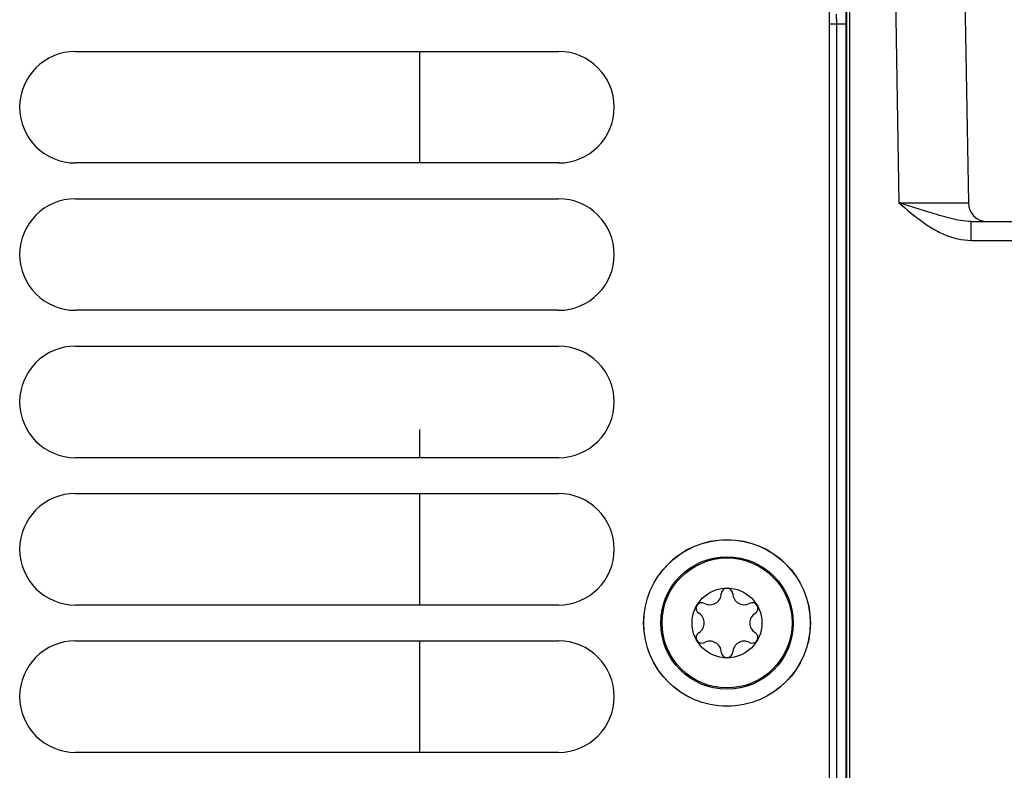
# Model space of a CAD drawing. Header units: inches. Extents: x 0 to 34, y 0 to 22.
# Tile 101 of 168: x 14.1 to 15.7, y 10.3 to 11.5. Entities that reach past the tile are written whole.
import ezdxf

# ---------------------------------------------------------------- set-up
doc = ezdxf.new("R2010")
doc.units = ezdxf.units.IN
doc.header["$LTSCALE"] = 1.87
doc.header["$MEASUREMENT"] = 0
doc.layers.get('0').update_dxf_attribs({"linetype": 'CONTINUOUS'})
for name, color, linetype in [('02___PRT_ALL_AXES', 7, 'CONTINUOUS'), ('BLUE_GOO', 7, 'CONTINUOUS'), ('COSMETIC', 7, 'CONTINUOUS'), ('DIMENSIONS', 7, 'CONTINUOUS')]:
    doc.layers.add(name, color=color, linetype=linetype)
doc.styles.get("Standard").update_dxf_attribs({"font": 'txt', "width": 0.8})
doc.dimstyles.new('DIMSTYLE_2', dxfattribs={"dimtxt": 0.125, "dimasz": 0.18, "dimexe": 0.125, "dimexo": 0.0625, "dimgap": 0.0625, "dimtad": 0, "dimtih": 1, "dimtoh": 1, "dimzin": 4, "dimdsep": 46, "dimtxsty": 'STANDARD', "dimblk": '_FILLED', "dimblk1": '_FILLED', "dimblk2": '_FILLED', "dimcen": 0.09, "dimadec": 0, "dimazin": 0, "dimtp": 0.01, "dimtm": 0.01, "dimtfac": 1, "dimtofl": 0, "dimtmove": 0, "dimatfit": 3, "dimldrblk": '_FILLED', "dimfxl": 1, "dimtolj": 1, "dimtzin": 4, "dimarcsym": 0})

# ---------------------------------------------------------------- blocks, each defined once
blk = doc.blocks.new('_FILLED')
at = {"color": 0, "linetype": 'BYBLOCK'}
blk.add_solid([(0, 0), (-1, 0.1736), (-1, -0.1736)], dxfattribs=at)
blk = doc.blocks.new('*D11')
at = {"layer": 'DIMENSIONS', "color": 2, "linetype": 'CONTINUOUS'}
for p, q in [((14.9411, 12.7904), (26.0099, 12.7904)), ((25.8849, 12.7904), (25.8849, 10.6747)), ((25.8849, 8.1214), (25.8849, 10.4247)), ((24.3155, 8.1214), (26.0099, 8.1214))]:
    blk.add_line(p, q, dxfattribs=at)
at = {"layer": 'DIMENSIONS', "color": 2, "linetype": 'CONTINUOUS', "xscale": 0.18, "yscale": 0.18, "zscale": 0.18}
for p, rotation in [((25.8849, 12.7904), 90), ((25.8849, 8.1214), 270)]:
    blk.add_blockref('_FILLED', p, dxfattribs=dict(at, rotation=rotation))
at = {"layer": 'DIMENSIONS', "color": 2, "linetype": 'CONTINUOUS', "insert": (25.8849, 10.6122), "char_height": 0.125, "width": 1.225, "attachment_point": 2, "line_spacing_factor": 0.9}
blk.add_mtext('4.67{\\Ftxt.shx;\\W1.000000;\\H0.125000; }[118.6]', dxfattribs=at)

msp = doc.modelspace()

# ---------------------------------------------------------------- linework, layer by layer
at = {"color": 7, "linetype": 'CONTINUOUS'}
for p, q in [((15.6307, 12.4109), (15.6516, 11.2129)), ((15.4311, 8.875), (15.4311, 12.328)), ((15.4578, 12.2487), (15.458, 9.4944)), ((15.4628, 12.2487), (15.463, 9.4944)), ((15.5233, 12.2487), (15.5413, 11.2133)), ((15.4311, 11.4977), (15.4569, 11.4977)), ((15.4419, 11.4977), (15.4419, 8.9734)), ((15.4569, 11.4977), (15.4569, 8.9434)), ((15.5413, 11.2133), (15.6516, 11.2129)), ((15.5888, 11.1983), (15.5413, 11.2133)), ((15.6562, 11.1535), (15.6562, 11.1834)), ((15.6562, 11.1834), (15.8967, 11.1834)), ((15.6562, 11.1535), (15.9066, 11.1535))]:
    msp.add_line(p, q, dxfattribs=at)
for radius in [0.1325, 0.1053, 0.1033, 0.0555]:
    msp.add_circle((15.2681, 10.5455), radius, dxfattribs=at)
for centre, radius, start, end in [((15.6816, 11.2134), 0.03, 181, 270.0002), ((15.2681, 10.5918), 0.00906, 1.6303, 178.3697), ((15.228, 10.5687), 0.00906, 61.6303, 238.3697), ((15.2409, 10.5926), 0.0181, 241.6303, 358.3697), ((15.2953, 10.5926), 0.0181, 181.6303, 298.3697), ((15.3082, 10.5687), 0.00906, 301.6303, 118.3697), ((15.2138, 10.5455), 0.0181, 301.6303, 58.3697), ((15.3224, 10.5455), 0.0181, 121.6303, 238.3697), ((15.228, 10.5224), 0.00906, 121.6303, 298.3697), ((15.2409, 10.4985), 0.0181, 1.6303, 118.3697), ((15.2953, 10.4985), 0.0181, 61.6303, 178.3697), ((15.3082, 10.5224), 0.00906, 241.6303, 58.3697), ((15.2681, 10.4993), 0.00906, 181.6303, 358.3697)]:
    msp.add_arc(centre, radius, start, end, dxfattribs=at)
for points, knots in [([(15.4564, 11.5276), (15.4565, 11.5276), (15.4565, 11.5273), (15.4565, 11.5268), (15.4566, 11.526), (15.4566, 11.525), (15.4567, 11.5237), (15.4567, 11.5215), (15.4568, 11.5182), (15.4568, 11.5138), (15.4569, 11.5088), (15.4569, 11.5033), (15.4569, 11.4996), (15.4569, 11.4977)], [0, 0, 0, 0, 0.008119, 0.025276, 0.051373, 0.086188, 0.129407, 0.180635, 0.305169, 0.455228, 0.625302, 0.809142, 1, 1, 1, 1]), ([(15.4414, 11.5127), (15.4414, 11.5126), (15.4415, 11.5125), (15.4415, 11.5122), (15.4416, 11.5118), (15.4416, 11.5111), (15.4417, 11.5098), (15.4418, 11.508), (15.4418, 11.5057), (15.4419, 11.5032), (15.4419, 11.5005), (15.4419, 11.4986), (15.4419, 11.4977)], [0, 0, 0, 0, 0.008606, 0.025971, 0.052174, 0.087038, 0.181474, 0.305906, 0.455811, 0.625701, 0.809344, 1, 1, 1, 1]), ([(15.6562, 11.1834), (15.6505, 11.1834), (15.639, 11.1846), (15.6223, 11.1884), (15.6056, 11.1931), (15.5944, 11.1966), (15.5888, 11.1983)], [0, 0, 0, 0, 0.247776, 0.495526, 0.74571, 1, 1, 1, 1]), ([(15.5781, 11.1834), (15.5838, 11.1792), (15.5956, 11.1714), (15.6146, 11.1618), (15.6349, 11.1552), (15.6491, 11.1535), (15.6562, 11.1535)], [0, 0, 0, 0, 0.25015, 0.500227, 0.750193, 1, 1, 1, 1])]:
    msp.add_open_spline(points, degree=3, knots=knots, dxfattribs=at)
msp.add_open_spline([(15.5413, 11.2133), (15.5533, 11.2029), (15.5653, 11.1926), (15.5781, 11.1834)], degree=3, dxfattribs=at)
at = {"layer": '02___PRT_ALL_AXES', "color": 7, "linetype": 'CONTINUOUS'}
for p, q in [((14.2326, 11.4536), (15.0003, 11.4536)), ((15.0003, 11.2764), (14.2326, 11.2764)), ((14.2326, 11.2195), (15.0003, 11.2195)), ((15.0003, 11.0423), (14.2326, 11.0423)), ((14.2326, 10.9853), (15.0003, 10.9853)), ((15.0003, 10.8081), (14.2326, 10.8081)), ((14.2326, 10.7512), (15.0003, 10.7512)), ((15.0003, 10.574), (14.2326, 10.574)), ((14.2326, 10.517), (15.0003, 10.517)), ((15.0003, 10.3399), (14.2326, 10.3399))]:
    msp.add_line(p, q, dxfattribs=at)
for centre, start, end in [((14.2326, 11.365), 90, 270), ((15.0003, 11.365), 270, 90), ((14.2326, 11.1309), 90, 270), ((15.0003, 11.1309), 270, 90), ((14.2326, 10.8967), 90, 270), ((15.0003, 10.8967), 270, 90), ((14.2326, 10.6626), 90, 270), ((15.0003, 10.6626), 270, 90), ((14.2326, 10.4285), 90, 270), ((15.0003, 10.4285), 270, 90)]:
    msp.add_arc(centre, 0.0886, start, end, dxfattribs=at)
at = {"layer": 'BLUE_GOO', "color": 4, "linetype": 'CONTINUOUS'}
for p, q in [((14.7794, 11.4536), (14.7794, 11.2764)), ((14.7794, 10.8528), (14.7794, 10.8081)), ((14.7794, 10.7512), (14.7794, 10.574)), ((14.7794, 10.517), (14.7794, 10.3399))]:
    msp.add_line(p, q, dxfattribs=at)
at = {"layer": 'COSMETIC', "color": 7, "linetype": 'CONTINUOUS'}
msp.add_circle((15.2681, 10.5455), 0.1323, dxfattribs=at)

# ---------------------------------------------------------------- dimensions: what is measured, and where the dimension line sits
at = {"layer": 'DIMENSIONS', "color": 2, "linetype": 'CONTINUOUS'}
dim = msp.add_linear_dim(base=(25.8849, 12.7904), p1=(24.253, 8.1214), p2=(14.8786, 12.7904), angle=90, dimstyle='DIMSTYLE_2', dxfattribs=at)
dim.commit()
dim.dimension.update_dxf_attribs({"geometry": '*D11', "text_midpoint": (25.8849, 10.5497), "dimtype": 160})

doc.saveas('drawing.dxf')
